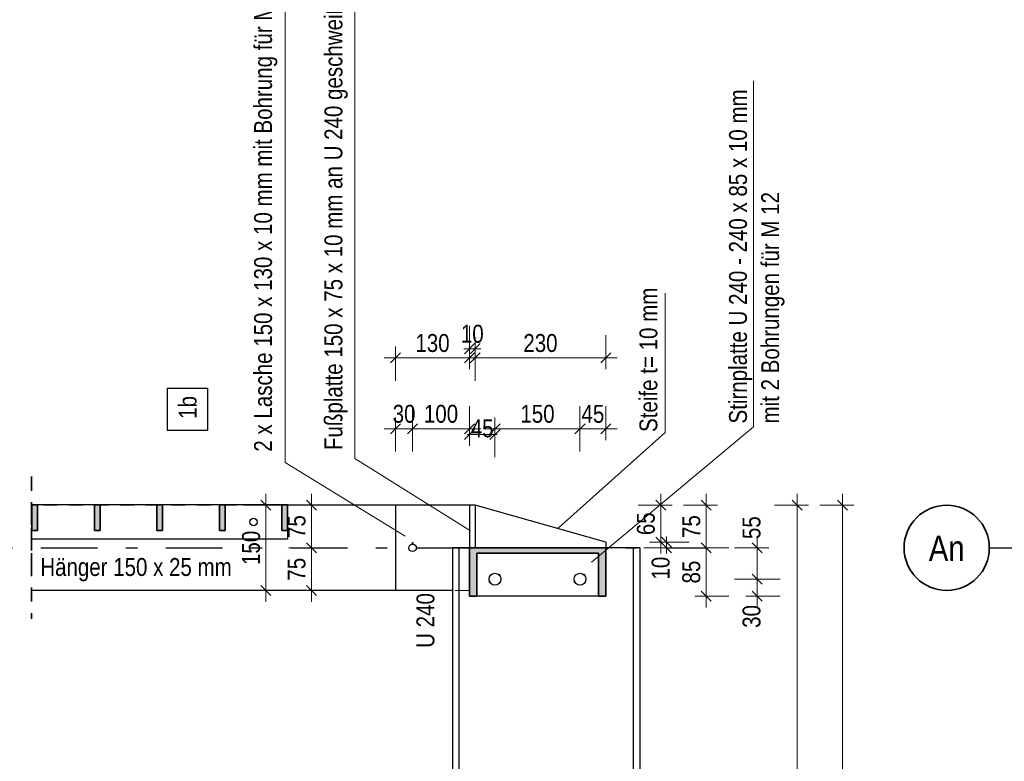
# Model space of a CAD drawing. Header units: millimetres. Extents: x 0 to 96, y -6 to 70.6.
# Tile 114 of 138: x 53.3 to 62, y 27.3 to 33.8. Entities that reach past the tile are written whole.
import ezdxf
from ezdxf.enums import TextEntityAlignment as Align

# ---------------------------------------------------------------- set-up
doc = ezdxf.new("R2010")
doc.units = ezdxf.units.MM
doc.linetypes.add('DASHDOTX2', pattern=[2, 1, -0.5, 0, -0.5])
doc.linetypes.add('HIDDEN', pattern=[0.375, 0.25, -0.125])
doc.layers.add('Achsen', color=7, linetype='Continuous', lineweight=20)
doc.layers.add('Schraffuren', color=7, linetype='Continuous', lineweight=20)
doc.styles.add('Arial Narrow', font='ARIALN.TTF')
doc.dimstyles.new('Arch_Strakon_dimstyle', dxfattribs={"dimtxt": 15.75, "dimasz": 1, "dimexe": 1.25, "dimexo": 0.0625, "dimgap": 1, "dimtad": 0, "dimdec": 3, "dimzin": 12, "dimdsep": 46, "dimtxsty": 'Arial Narrow', "dimblk": 'Arrowhead_Tick', "dimsah": 1, "dimcen": 0, "dimse1": 1, "dimse2": 1, "dimclrd": 6, "dimclrt": 2, "dimazin": 0, "dimtfac": 1, "dimtdec": 4, "dimtmove": 0, "dimatfit": 3, "dimldrblk": 'NONE', "dimfxl": 1, "dimtvp": 1, "dimtolj": 1, "dimtzin": 0, "dimlwd": 13, "dimarcsym": 2})

# ---------------------------------------------------------------- blocks, each defined once
blk = doc.blocks.new('Arrowhead_Tick')
at = {"color": 0, "linetype": 'Continuous', "lineweight": -2}
for p, q in [((0, 20), (0, -10)), ((-1, 0), (0, 0)), ((10, 0), (0, 0))]:
    blk.add_line(p, q, dxfattribs=at)
at = {"color": 2, "linetype": 'Continuous', "lineweight": 35}
blk.add_line((4.42, 4.42), (-4.42, -4.42), dxfattribs=at)
blk = doc.blocks.new('*D161')
at = {"color": 6, "linetype": 'Continuous', "lineweight": 13}
blk.add_line((55.9125, 28.818), (55.9125, 29.173), dxfattribs=at)
at = {"layer": 'Defpoints', "color": 0}
for p in [(55.9125, 29.183), (58.803, 29.183), (56.653, 28.808)]:
    blk.add_point(p, dxfattribs=at)
at = {"color": 6, "lineweight": 13, "xscale": 0.01, "yscale": 0.01, "zscale": 0.01}
for p, rotation in [((55.9125, 29.183), 90), ((55.9125, 28.808), 270)]:
    blk.add_blockref('Arrowhead_Tick', p, dxfattribs=dict(at, rotation=rotation))
at = {"color": 2, "lineweight": 0, "insert": (55.7824, 28.9955), "char_height": 0.1575, "attachment_point": 5, "rotation": 90, "style": 'Arial Narrow'}
blk.add_mtext('\\A1;75', dxfattribs=at)
blk = doc.blocks.new('_None')
blk = doc.blocks.new('*D162')
at = {"color": 6, "linetype": 'Continuous', "lineweight": 13}
blk.add_line((55.9125, 29.193), (55.9125, 29.548), dxfattribs=at)
at = {"layer": 'Defpoints', "color": 0}
for p in [(55.9125, 29.558), (57.353, 29.558), (58.803, 29.183)]:
    blk.add_point(p, dxfattribs=at)
at = {"color": 6, "lineweight": 13, "xscale": 0.01, "yscale": 0.01, "zscale": 0.01}
for p, rotation in [((55.9125, 29.558), 90), ((55.9125, 29.183), 270)]:
    blk.add_blockref('Arrowhead_Tick', p, dxfattribs=dict(at, rotation=rotation))
at = {"color": 2, "lineweight": 0, "insert": (55.7824, 29.3705), "char_height": 0.1575, "attachment_point": 5, "rotation": 90, "style": 'Arial Narrow'}
blk.add_mtext('\\A1;75', dxfattribs=at)
blk = doc.blocks.new('*D163')
at = {"color": 6, "linetype": 'Continuous', "lineweight": 13}
blk.add_line((55.5125, 28.818), (55.5125, 29.548), dxfattribs=at)
at = {"layer": 'Defpoints', "color": 0}
for p in [(53.4494, 29.558), (55.5125, 29.558), (53.4494, 28.808)]:
    blk.add_point(p, dxfattribs=at)
at = {"color": 6, "lineweight": 13, "xscale": 0.01, "yscale": 0.01, "zscale": 0.01}
for p, rotation in [((55.5125, 29.558), 90), ((55.5125, 28.808), 270)]:
    blk.add_blockref('Arrowhead_Tick', p, dxfattribs=dict(at, rotation=rotation))
at = {"color": 2, "lineweight": 0, "insert": (55.3821, 29.183), "char_height": 0.1575, "attachment_point": 5, "rotation": 90, "style": 'Arial Narrow'}
blk.add_mtext('\\A1;150', dxfattribs=at)
blk = doc.blocks.new('*D205')
at = {"color": 6, "linetype": 'Continuous', "lineweight": 13}
blk.add_line((56.663, 30.2309), (56.793, 30.2309), dxfattribs=at)
at = {"layer": 'Defpoints', "color": 0}
for p in [(56.803, 30.2309), (56.803, 29.2255), (56.653, 28.808)]:
    blk.add_point(p, dxfattribs=at)
at = {"color": 6, "lineweight": 13, "xscale": 0.01, "yscale": 0.01, "zscale": 0.01}
blk.add_blockref('Arrowhead_Tick', (56.803, 30.2309), dxfattribs=at)
at = {"color": 6, "lineweight": 13, "xscale": 0.01, "yscale": 0.01, "zscale": 0.01, "rotation": 180}
blk.add_blockref('Arrowhead_Tick', (56.653, 30.2309), dxfattribs=at)
at = {"color": 2, "lineweight": 0, "insert": (56.728, 30.3613), "char_height": 0.1575, "attachment_point": 5, "style": 'Arial Narrow'}
blk.add_mtext('\\A1;30', dxfattribs=at)
blk = doc.blocks.new('*D206')
at = {"color": 6, "linetype": 'Continuous', "lineweight": 13}
blk.add_line((56.813, 30.2309), (57.293, 30.2309), dxfattribs=at)
at = {"layer": 'Defpoints', "color": 0}
for p in [(57.303, 30.2309), (57.303, 29.558), (56.803, 29.2255)]:
    blk.add_point(p, dxfattribs=at)
at = {"color": 6, "lineweight": 13, "xscale": 0.01, "yscale": 0.01, "zscale": 0.01}
blk.add_blockref('Arrowhead_Tick', (57.303, 30.2309), dxfattribs=at)
at = {"color": 6, "lineweight": 13, "xscale": 0.01, "yscale": 0.01, "zscale": 0.01, "rotation": 180}
blk.add_blockref('Arrowhead_Tick', (56.803, 30.2309), dxfattribs=at)
at = {"color": 2, "lineweight": 0, "insert": (57.053, 30.3613), "char_height": 0.1575, "attachment_point": 5, "style": 'Arial Narrow'}
blk.add_mtext('\\A1;100', dxfattribs=at)
blk = doc.blocks.new('*D207')
at = {"color": 6, "linetype": 'Continuous', "lineweight": 13}
for p, q in [((57.293, 30.1809), (57.283, 30.1809)), ((57.303, 30.1809), (57.528, 30.1809)), ((57.538, 30.1809), (57.548, 30.1809))]:
    blk.add_line(p, q, dxfattribs=at)
at = {"layer": 'Defpoints', "color": 0}
for p in [(57.528, 30.1809), (57.303, 29.558), (57.528, 28.908)]:
    blk.add_point(p, dxfattribs=at)
at = {"color": 6, "lineweight": 13, "xscale": 0.01, "yscale": 0.01, "zscale": 0.01}
blk.add_blockref('Arrowhead_Tick', (57.303, 30.1809), dxfattribs=at)
at = {"color": 6, "lineweight": 13, "xscale": 0.01, "yscale": 0.01, "zscale": 0.01, "rotation": 180}
blk.add_blockref('Arrowhead_Tick', (57.528, 30.1809), dxfattribs=at)
at = {"color": 2, "lineweight": 0, "insert": (57.4149, 30.2337), "char_height": 0.1575, "attachment_point": 5, "style": 'Arial Narrow'}
blk.add_mtext('\\A1;45', dxfattribs=at)
blk = doc.blocks.new('*D208')
at = {"color": 6, "linetype": 'Continuous', "lineweight": 13}
for p, q in [((59.0367, 29.243), (59.0367, 29.253)), ((59.0367, 29.183), (59.0367, 29.233)), ((59.0367, 29.173), (59.0367, 29.163))]:
    blk.add_line(p, q, dxfattribs=at)
at = {"layer": 'Defpoints', "color": 0}
for p in [(58.503, 29.233), (59.0367, 29.233), (58.503, 29.183)]:
    blk.add_point(p, dxfattribs=at)
at = {"color": 6, "lineweight": 13, "xscale": 0.01, "yscale": 0.01, "zscale": 0.01}
for p, rotation in [((59.0367, 29.183), 90), ((59.0367, 29.233), 270)]:
    blk.add_blockref('Arrowhead_Tick', p, dxfattribs=dict(at, rotation=rotation))
at = {"color": 2, "lineweight": 0, "insert": (58.9867, 29.005), "char_height": 0.1575, "attachment_point": 5, "rotation": 90, "style": 'Arial Narrow'}
blk.add_mtext('\\A1;10', dxfattribs=at)
blk = doc.blocks.new('*D209')
at = {"color": 6, "linetype": 'Continuous', "lineweight": 13}
blk.add_line((58.9867, 29.243), (58.9867, 29.548), dxfattribs=at)
at = {"layer": 'Defpoints', "color": 0}
for p in [(57.353, 29.558), (58.9867, 29.558), (58.503, 29.233)]:
    blk.add_point(p, dxfattribs=at)
at = {"color": 6, "lineweight": 13, "xscale": 0.01, "yscale": 0.01, "zscale": 0.01}
for p, rotation in [((58.9867, 29.558), 90), ((58.9867, 29.233), 270)]:
    blk.add_blockref('Arrowhead_Tick', p, dxfattribs=dict(at, rotation=rotation))
at = {"color": 2, "lineweight": 0, "insert": (58.8563, 29.3955), "char_height": 0.1575, "attachment_point": 5, "rotation": 90, "style": 'Arial Narrow'}
blk.add_mtext('\\A1;65', dxfattribs=at)
blk = doc.blocks.new('*D210')
at = {"color": 6, "linetype": 'Continuous', "lineweight": 13}
blk.add_line((59.3867, 29.193), (59.3867, 29.548), dxfattribs=at)
at = {"layer": 'Defpoints', "color": 0}
for p in [(57.353, 29.558), (59.3867, 29.558), (58.6555, 29.183)]:
    blk.add_point(p, dxfattribs=at)
at = {"color": 6, "lineweight": 13, "xscale": 0.01, "yscale": 0.01, "zscale": 0.01}
for p, rotation in [((59.3867, 29.558), 90), ((59.3867, 29.183), 270)]:
    blk.add_blockref('Arrowhead_Tick', p, dxfattribs=dict(at, rotation=rotation))
at = {"color": 2, "lineweight": 0, "insert": (59.2566, 29.3705), "char_height": 0.1575, "attachment_point": 5, "rotation": 90, "style": 'Arial Narrow'}
blk.add_mtext('\\A1;75', dxfattribs=at)
blk = doc.blocks.new('*D211')
at = {"color": 6, "linetype": 'Continuous', "lineweight": 13}
blk.add_line((56.663, 30.8536), (57.293, 30.8536), dxfattribs=at)
at = {"layer": 'Defpoints', "color": 0}
for p in [(57.303, 30.8536), (56.653, 29.558), (57.303, 29.558)]:
    blk.add_point(p, dxfattribs=at)
at = {"color": 6, "lineweight": 13, "xscale": 0.01, "yscale": 0.01, "zscale": 0.01}
blk.add_blockref('Arrowhead_Tick', (57.303, 30.8536), dxfattribs=at)
at = {"color": 6, "lineweight": 13, "xscale": 0.01, "yscale": 0.01, "zscale": 0.01, "rotation": 180}
blk.add_blockref('Arrowhead_Tick', (56.653, 30.8536), dxfattribs=at)
at = {"color": 2, "lineweight": 0, "insert": (56.978, 30.984), "char_height": 0.1575, "attachment_point": 5, "style": 'Arial Narrow'}
blk.add_mtext('\\A1;130', dxfattribs=at)
blk = doc.blocks.new('*D212')
at = {"color": 6, "linetype": 'Continuous', "lineweight": 13}
for p, q in [((57.293, 30.9351), (57.283, 30.9351)), ((57.303, 30.9351), (57.353, 30.9351)), ((57.363, 30.9351), (57.373, 30.9351))]:
    blk.add_line(p, q, dxfattribs=at)
at = {"layer": 'Defpoints', "color": 0}
for p in [(57.353, 30.9351), (57.303, 29.558), (57.353, 29.558)]:
    blk.add_point(p, dxfattribs=at)
at = {"color": 6, "lineweight": 13, "xscale": 0.01, "yscale": 0.01, "zscale": 0.01}
blk.add_blockref('Arrowhead_Tick', (57.303, 30.9351), dxfattribs=at)
at = {"color": 6, "lineweight": 13, "xscale": 0.01, "yscale": 0.01, "zscale": 0.01, "rotation": 180}
blk.add_blockref('Arrowhead_Tick', (57.353, 30.9351), dxfattribs=at)
at = {"color": 2, "lineweight": 0, "insert": (57.328, 31.0655), "char_height": 0.1575, "attachment_point": 5, "style": 'Arial Narrow'}
blk.add_mtext('\\A1;10', dxfattribs=at)
blk = doc.blocks.new('*D213')
at = {"color": 6, "linetype": 'Continuous', "lineweight": 13}
blk.add_line((57.363, 30.8536), (58.493, 30.8536), dxfattribs=at)
at = {"layer": 'Defpoints', "color": 0}
for p in [(58.503, 30.8536), (57.353, 29.558), (58.503, 29.233)]:
    blk.add_point(p, dxfattribs=at)
at = {"color": 6, "lineweight": 13, "xscale": 0.01, "yscale": 0.01, "zscale": 0.01}
blk.add_blockref('Arrowhead_Tick', (58.503, 30.8536), dxfattribs=at)
at = {"color": 6, "lineweight": 13, "xscale": 0.01, "yscale": 0.01, "zscale": 0.01, "rotation": 180}
blk.add_blockref('Arrowhead_Tick', (57.353, 30.8536), dxfattribs=at)
at = {"color": 2, "lineweight": 0, "insert": (57.928, 30.984), "char_height": 0.1575, "attachment_point": 5, "style": 'Arial Narrow'}
blk.add_mtext('\\A1;230', dxfattribs=at)
blk = doc.blocks.new('*D217')
at = {"color": 6, "linetype": 'Continuous', "lineweight": 13}
blk.add_line((60.5867, 20.9687), (60.5867, 29.548), dxfattribs=at)
at = {"layer": 'Defpoints', "color": 0}
for p in [(57.303, 29.558), (60.5867, 29.558), (56.803, 20.9587)]:
    blk.add_point(p, dxfattribs=at)
at = {"color": 6, "lineweight": 13, "xscale": 0.01, "yscale": 0.01, "zscale": 0.01}
for p, rotation in [((60.5867, 29.558), 90), ((60.5867, 20.9587), 270)]:
    blk.add_blockref('Arrowhead_Tick', p, dxfattribs=dict(at, rotation=rotation))
at = {"color": 2, "lineweight": 0, "insert": (60.4563, 25.2584), "char_height": 0.1575, "attachment_point": 5, "rotation": 90, "style": 'Arial Narrow'}
blk.add_mtext('\\A1;1720', dxfattribs=at)
blk = doc.blocks.new('*D365')
at = {"color": 6, "linetype": 'Continuous', "lineweight": 13}
blk.add_line((59.3867, 28.768), (59.3867, 29.173), dxfattribs=at)
at = {"layer": 'Defpoints', "color": 0}
for p in [(57.303, 29.183), (59.3867, 29.183), (57.368, 28.758)]:
    blk.add_point(p, dxfattribs=at)
at = {"color": 6, "lineweight": 13, "xscale": 0.01, "yscale": 0.01, "zscale": 0.01}
for p, rotation in [((59.3867, 29.183), 90), ((59.3867, 28.758), 270)]:
    blk.add_blockref('Arrowhead_Tick', p, dxfattribs=dict(at, rotation=rotation))
at = {"color": 2, "lineweight": 0, "insert": (59.2563, 28.9705), "char_height": 0.1575, "attachment_point": 5, "rotation": 90, "style": 'Arial Narrow'}
blk.add_mtext('\\A1;85', dxfattribs=at)
blk = doc.blocks.new('*D366')
at = {"color": 6, "linetype": 'Continuous', "lineweight": 13}
blk.add_line((59.8367, 28.768), (59.8367, 28.898), dxfattribs=at)
at = {"layer": 'Defpoints', "color": 0}
for p in [(57.528, 28.908), (59.8367, 28.908), (57.368, 28.758)]:
    blk.add_point(p, dxfattribs=at)
at = {"color": 6, "lineweight": 13, "xscale": 0.01, "yscale": 0.01, "zscale": 0.01}
for p, rotation in [((59.8367, 28.908), 90), ((59.8367, 28.758), 270)]:
    blk.add_blockref('Arrowhead_Tick', p, dxfattribs=dict(at, rotation=rotation))
at = {"color": 2, "lineweight": 0, "insert": (59.7867, 28.58), "char_height": 0.1575, "attachment_point": 5, "rotation": 90, "style": 'Arial Narrow'}
blk.add_mtext('\\A1;30', dxfattribs=at)
blk = doc.blocks.new('*D367')
at = {"color": 6, "linetype": 'Continuous', "lineweight": 13}
blk.add_line((59.8367, 28.918), (59.8367, 29.173), dxfattribs=at)
at = {"layer": 'Defpoints', "color": 0}
for p in [(58.503, 29.183), (59.8367, 29.183), (57.528, 28.908)]:
    blk.add_point(p, dxfattribs=at)
at = {"color": 6, "lineweight": 13, "xscale": 0.01, "yscale": 0.01, "zscale": 0.01}
for p, rotation in [((59.8367, 29.183), 90), ((59.8367, 28.908), 270)]:
    blk.add_blockref('Arrowhead_Tick', p, dxfattribs=dict(at, rotation=rotation))
at = {"color": 2, "lineweight": 0, "insert": (59.7867, 29.361), "char_height": 0.1575, "attachment_point": 5, "rotation": 90, "style": 'Arial Narrow'}
blk.add_mtext('\\A1;55', dxfattribs=at)
blk = doc.blocks.new('*D368')
at = {"color": 6, "linetype": 'Continuous', "lineweight": 13}
blk.add_line((57.538, 30.2309), (58.2662, 30.2309), dxfattribs=at)
at = {"layer": 'Defpoints', "color": 0}
for p in [(58.2762, 30.2309), (57.528, 28.908), (58.2762, 28.908)]:
    blk.add_point(p, dxfattribs=at)
at = {"color": 6, "lineweight": 13, "xscale": 0.01, "yscale": 0.01, "zscale": 0.01}
blk.add_blockref('Arrowhead_Tick', (58.2762, 30.2309), dxfattribs=at)
at = {"color": 6, "lineweight": 13, "xscale": 0.01, "yscale": 0.01, "zscale": 0.01, "rotation": 180}
blk.add_blockref('Arrowhead_Tick', (57.528, 30.2309), dxfattribs=at)
at = {"color": 2, "lineweight": 0, "insert": (57.9021, 30.3613), "char_height": 0.1575, "attachment_point": 5, "style": 'Arial Narrow'}
blk.add_mtext('\\A1;150', dxfattribs=at)
blk = doc.blocks.new('*D369')
at = {"color": 6, "linetype": 'Continuous', "lineweight": 13}
blk.add_line((58.2862, 30.2309), (58.493, 30.2309), dxfattribs=at)
at = {"layer": 'Defpoints', "color": 0}
for p in [(58.503, 30.2309), (58.503, 29.233), (58.2762, 28.908)]:
    blk.add_point(p, dxfattribs=at)
at = {"color": 6, "lineweight": 13, "xscale": 0.01, "yscale": 0.01, "zscale": 0.01}
blk.add_blockref('Arrowhead_Tick', (58.503, 30.2309), dxfattribs=at)
at = {"color": 6, "lineweight": 13, "xscale": 0.01, "yscale": 0.01, "zscale": 0.01, "rotation": 180}
blk.add_blockref('Arrowhead_Tick', (58.2762, 30.2309), dxfattribs=at)
at = {"color": 2, "lineweight": 0, "insert": (58.3896, 30.361), "char_height": 0.1575, "attachment_point": 5, "style": 'Arial Narrow'}
blk.add_mtext('\\A1;45', dxfattribs=at)
blk = doc.blocks.new('*D548')
at = {"layer": 'Achsen', "color": 6, "linetype": 'Continuous', "lineweight": 13}
blk.add_line((60.1867, 21.5187), (60.1867, 29.548), dxfattribs=at)
at = {"layer": 'Defpoints', "color": 0}
for p in [(57.353, 29.558), (60.1867, 29.558), (58.803, 21.5087)]:
    blk.add_point(p, dxfattribs=at)
at = {"layer": 'Achsen', "color": 6, "lineweight": 13, "xscale": 0.01, "yscale": 0.01, "zscale": 0.01}
for p, rotation in [((60.1867, 29.558), 90), ((60.1867, 21.5087), 270)]:
    blk.add_blockref('Arrowhead_Tick', p, dxfattribs=dict(at, rotation=rotation))
at = {"layer": 'Achsen', "color": 2, "lineweight": 0, "insert": (60.0563, 25.5334), "char_height": 0.1575, "attachment_point": 5, "rotation": 90, "style": 'Arial Narrow'}
blk.add_mtext('\\A1;1610', dxfattribs=at)

msp = doc.modelspace()

# ---------------------------------------------------------------- hatches: boundary and pattern name
at = {"layer": 'Schraffuren', "lineweight": 13, "true_color": 0x4682b4}
for points in [[(53.5029907, 29.3354893), (53.5029907, 29.5604893), (53.4529907, 29.5604893), (53.4529907, 29.3354893)], [(54.0529907, 29.3354893), (54.0529907, 29.5604893), (54.0029907, 29.5604893), (54.0029907, 29.3354893)], [(54.6029907, 29.3354893), (54.6029907, 29.5604893), (54.5529907, 29.5604893), (54.5529907, 29.3354893)], [(55.1529907, 29.3354893), (55.1529907, 29.5604893), (55.1029907, 29.5604893), (55.1029907, 29.3354893)], [(55.7029907, 29.3354893), (55.7029907, 29.5604893), (55.6529907, 29.5604893), (55.6529907, 29.3354893)], [(58.4379907, 28.7579893), (58.5029907, 28.7579893), (58.5029907, 29.1829893), (57.3029907, 29.1829893), (57.3029907, 28.7579893), (57.3679907, 28.7579893), (57.3679907, 29.1354893), (58.4379907, 29.1354893)]]:
    msp.add_hatch(color=145, dxfattribs=at).paths.add_polyline_path(points)

# ---------------------------------------------------------------- linework, layer by layer
at = {"color": 5, "linetype": 'Continuous', "lineweight": 18}
for p, q in [((55.6819852, 34.1530056), (55.6819852, 29.9339802)), ((56.2953247, 29.9700297), (56.2953247, 33.9076697)), ((59.8036401, 30.2482772), (59.8036401, 33.2906497)), ((59.0259655, 31.4234541), (59.0259655, 30.1968438)), ((59.8036401, 30.2482772), (58.3768184, 29.0588064)), ((59.0259655, 30.1968438), (58.0834123, 29.3575841)), ((55.6819852, 29.9339802), (56.7368339, 29.2872087)), ((56.2953247, 29.9700297), (57.3134684, 29.3321566))]:
    msp.add_line(p, q, dxfattribs=at)
at = {"color": 2, "linetype": 'HIDDEN', "lineweight": 35, "ltscale": 0.5}
for p, q in [((53.4493559, 29.8104893), (53.4493559, 29.0104893)), ((53.4493559, 29.5104893), (53.4493559, 28.5579893))]:
    msp.add_line(p, q, dxfattribs=at)
at = {"color": 6, "linetype": 'HIDDEN', "lineweight": 13, "ltscale": 0.5}
for p, q in [((55.7029907, 29.5579893), (53.4493559, 29.5579893)), ((57.4909062, 28.9451491), (57.4909052, 28.9451485)), ((58.2391279, 28.9451491), (58.2391269, 28.9451485)), ((57.4754926, 28.9080413), (57.4754924, 28.9080407)), ((57.4795076, 28.9281278), (57.479507, 28.9281276)), ((57.4795088, 28.9281282), (57.4795076, 28.9281278)), ((57.4795088, 28.9281282), (57.4795082, 28.9281274)), ((57.5078524, 28.8595051), (57.5078518, 28.8595049)), ((57.5078536, 28.8595055), (57.5078524, 28.8595051)), ((57.5480353, 28.8594657), (57.5480343, 28.859465)), ((57.5650788, 28.8708294), (57.5650783, 28.8708285)), ((57.5764763, 28.8878503), (57.5764762, 28.8878497)), ((58.2237142, 28.9080413), (58.2237141, 28.9080407)), ((58.2277292, 28.9281278), (58.2277286, 28.9281276)), ((58.2277304, 28.9281282), (58.2277292, 28.9281278)), ((58.2277304, 28.9281282), (58.2277299, 28.9281274)), ((58.256074, 28.8595051), (58.2560734, 28.8595049)), ((58.2560752, 28.8595055), (58.256074, 28.8595051)), ((58.296257, 28.8594657), (58.296256, 28.859465)), ((58.3133005, 28.8708294), (58.3132999, 28.8708285)), ((58.3246979, 28.8878503), (58.3246978, 28.8878497)), ((57.3029907, 28.8079893), (57.1529907, 28.8079893))]:
    msp.add_line(p, q, dxfattribs=at)
at = {"color": 2, "linetype": 'Continuous', "lineweight": 35}
for p, q in [((53.4529907, 29.5604893), (53.4529907, 29.3354893)), ((53.5029907, 29.5604893), (53.4529907, 29.5604893)), ((53.5029907, 29.5604893), (53.5029907, 29.3354893)), ((54.0029907, 29.5604893), (54.0029907, 29.3354893)), ((54.0529907, 29.5604893), (54.0029907, 29.5604893)), ((54.0529907, 29.5604893), (54.0529907, 29.3354893)), ((54.5529907, 29.5604893), (54.5529907, 29.3354893)), ((54.6029907, 29.5604893), (54.5529907, 29.5604893)), ((54.6029907, 29.5604893), (54.6029907, 29.3354893)), ((55.1029907, 29.5604893), (55.1029907, 29.3354893)), ((55.1529907, 29.5604893), (55.1029907, 29.5604893)), ((55.1529907, 29.5604893), (55.1529907, 29.3354893)), ((55.6529907, 29.5604893), (55.6529907, 29.3354893)), ((55.7029907, 29.5604893), (55.6529907, 29.5604893)), ((55.7029907, 29.5604893), (55.7029907, 29.3354893)), ((53.5029907, 29.3354893), (53.4529907, 29.3354893)), ((54.0529907, 29.3354893), (54.0029907, 29.3354893)), ((54.6029907, 29.3354893), (54.5529907, 29.3354893)), ((55.1529907, 29.3354893), (55.1029907, 29.3354893)), ((55.7029907, 29.3354893), (55.6529907, 29.3354893)), ((57.3029907, 29.1829893), (57.3029907, 28.7579893)), ((58.5029907, 29.1829893), (57.3029907, 29.1829893)), ((57.3679907, 29.1354893), (57.3679907, 28.7579893)), ((58.4379907, 29.1354893), (57.3679907, 29.1354893)), ((58.4379907, 29.1354893), (58.4379907, 28.7579893)), ((58.5029907, 29.1829893), (58.5029907, 28.7579893)), ((57.3679907, 28.7579893), (57.3029907, 28.7579893)), ((58.5029907, 28.7579893), (58.4379907, 28.7579893))]:
    msp.add_line(p, q, dxfattribs=at)
at = {"color": 3, "linetype": 'DASHDOTX2', "lineweight": 25, "ltscale": 0.5}
for p, q in [((52.430357, 29.1836808), (59.3822368, 29.1836808)), ((61.8785546, 29.1836808), (68.7992407, 29.1836808))]:
    msp.add_line(p, q, dxfattribs=at)
at = {"color": 2, "linetype": 'Continuous', "lineweight": 35}
msp.add_circle((61.5035546, 29.1836808), 0.375, dxfattribs=at)
at = {"color": 9, "linetype": 'Continuous', "lineweight": 0}
for centre in [(56.8029907, 29.2254893), (57.5651508, 28.9450745), (58.3133725, 28.9450745), (57.4794674, 28.8879454), (58.227689, 28.8879454)]:
    msp.add_circle(centre, 0.00555, dxfattribs=at)
at = {"layer": 'Achsen', "color": 3, "linetype": 'Continuous', "lineweight": 25}
for p, q in [((54.6438554, 30.586296), (54.6438554, 30.2183304)), ((55.0013554, 30.586296), (54.6438554, 30.586296)), ((55.0013554, 30.2183304), (55.0013554, 30.586296)), ((54.6438554, 30.2183304), (55.0013554, 30.2183304)), ((53.4529907, 29.5604893), (53.4493559, 29.5604893)), ((54.0029907, 29.5604893), (53.5029907, 29.5604893)), ((54.5529907, 29.5604893), (54.0529907, 29.5604893)), ((55.1029907, 29.5604893), (54.6029907, 29.5604893)), ((55.6529907, 29.5604893), (55.1529907, 29.5604893)), ((56.6529907, 29.5579893), (55.7029907, 29.5579893)), ((56.6529907, 29.5579893), (56.6529907, 28.8079893)), ((57.3029907, 29.5579893), (56.6529907, 29.5579893)), ((57.3029907, 29.5579893), (57.3029907, 29.1829893)), ((57.3529907, 29.5579893), (57.3029907, 29.5579893)), ((57.3529907, 29.5579893), (57.3529907, 29.1829893)), ((58.5029907, 29.2329893), (57.3529907, 29.5579893)), ((55.7029907, 29.3354893), (55.7029907, 29.2604893)), ((55.7029907, 29.2604893), (53.4493559, 29.2604893)), ((58.5029907, 29.2329893), (58.5029907, 29.1829893)), ((57.1529907, 29.1829893), (57.1529907, 21.5087353)), ((57.2104907, 29.1829893), (57.1529907, 29.1829893)), ((57.2104907, 29.1829893), (57.2104907, 21.5087353)), ((57.2148956, 29.1829893), (57.2104907, 29.1829893)), ((57.2276792, 29.1829893), (57.2148956, 29.1829893)), ((57.24759, 29.1829893), (57.2276792, 29.1829893)), ((57.2726792, 29.1829893), (57.24759, 29.1829893)), ((57.3004907, 29.1829893), (57.2726792, 29.1829893)), ((57.3029907, 29.1829893), (57.3004907, 29.1829893)), ((58.6554907, 29.1829893), (58.5029907, 29.1829893)), ((58.6833022, 29.1829893), (58.6554907, 29.1829893)), ((58.7083914, 29.1829893), (58.6833022, 29.1829893)), ((58.7283022, 29.1829893), (58.7083914, 29.1829893)), ((58.7410858, 29.1829893), (58.7283022, 29.1829893)), ((58.7454907, 29.1829893), (58.7410858, 29.1829893)), ((58.7454907, 29.1829893), (58.7454907, 21.5087353)), ((58.8029907, 29.1829893), (58.7454907, 29.1829893)), ((58.8029907, 29.1829893), (58.8029907, 21.5087353)), ((57.5481303, 28.9564726), (57.5481296, 28.9564724)), ((57.5481315, 28.956473), (57.5481303, 28.9564726)), ((58.2963519, 28.9564726), (58.2963513, 28.9564724)), ((58.2963531, 28.956473), (58.2963519, 28.9564726)), ((57.5764751, 28.8878499), (57.5764744, 28.8878497)), ((57.5764763, 28.8878503), (57.5764751, 28.8878499)), ((58.3246967, 28.8878499), (58.3246961, 28.8878497)), ((58.3246979, 28.8878503), (58.3246967, 28.8878499)), ((56.6529907, 28.8079893), (53.4493559, 28.8079893)), ((57.1529907, 28.8079893), (56.6529907, 28.8079893)), ((58.4379907, 28.7579893), (57.3679907, 28.7579893))]:
    msp.add_line(p, q, dxfattribs=at)
for centre, radius in [((55.4029907, 29.4104893), 0.0326), ((56.8029907, 29.1829893), 0.0325), ((57.5279925, 28.9079893), 0.0525), ((58.2762142, 28.9079893), 0.0525)]:
    msp.add_circle(centre, radius, dxfattribs=at)

# ---------------------------------------------------------------- texts
at = {"color": 2, "lineweight": 35, "style": 'Arial Narrow'}
for s, p in [('2 x Lasche 150 x 130 x 10 mm mit Bohrung für M 12', (55.5654395, 30.0291333)), ('Fußplatte 150 x 75 x 10 mm an U 240 geschweißt', (56.1849236, 30.0436305)), ('Stirnplatte U 240 - 240 x 85 x 10 mm', (59.7454673, 30.2772031)), ('mit 2 Bohrungen für M 12', (60.0289673, 30.2772031)), ('Steife t= 10 mm', (58.956764, 30.2028934)), ('U 240', (56.9945755, 28.304042))]:
    msp.add_text(s, height=0.1575, rotation=90, dxfattribs=at).set_placement(p)
at = {"color": 4, "lineweight": 50, "style": 'Arial Narrow'}
msp.add_text('An', height=0.225, dxfattribs=at).set_placement((61.5035546, 29.1795436), align=Align.MIDDLE_CENTER)
at = {"color": 2, "lineweight": 35, "style": 'Arial Narrow'}
msp.add_text('Hänger 150 x 25 mm', height=0.1575, dxfattribs=at).set_placement((53.5262307, 28.9363358))
at = {"layer": 'Achsen', "color": 2, "lineweight": 35, "style": 'Arial Narrow'}
msp.add_text('1b', height=0.1575, rotation=90, dxfattribs=at).set_placement((54.9013554, 30.3183304))

# ---------------------------------------------------------------- dimensions: what is measured, and where the dimension line sits
at = {"lineweight": 0}
for base, p1, p2, text, override, picture, middle in [((57.3529907, 30.9351106), (57.3029907, 29.5579893), (57.3529907, 29.5579893), '10', {"dimscale": 0.01, "dimtxt": 15.75, "dimasz": 1, "dimgap": 5, "dimtad": 1, "dimjust": 0, "dimtih": 0, "dimtoh": 0, "dimdec": 3, "dimdsep": 46, "dimtxsty": 'Arial Narrow', "dimclrd": 6, "dimclrt": 2, "dimtix": 1, "dimtofl": 255, "dimtmove": 0, "dimatfit": 2, "dimfxl": 0, "dimfxlon": 0, "dimtvp": 31.746032, "dimlwd": 13}, '*D212', (57.3279907, 30.9351106)), ((57.3029907, 30.8536106), (56.6529907, 29.5579893), (57.3029907, 29.5579893), '130', {"dimscale": 0.01, "dimtxt": 15.75, "dimasz": 1, "dimgap": 5, "dimtad": 1, "dimjust": 0, "dimtih": 0, "dimtoh": 0, "dimdec": 3, "dimdsep": 46, "dimtxsty": 'Arial Narrow', "dimclrd": 6, "dimclrt": 2, "dimtix": 1, "dimtofl": 255, "dimtmove": 0, "dimatfit": 2, "dimfxl": 0, "dimfxlon": 0, "dimtvp": 31.746032, "dimlwd": 13}, '*D211', (56.9779907, 30.8536106)), ((58.5029907, 30.8536106), (57.3529907, 29.5579893), (58.5029907, 29.2329893), '230', {"dimscale": 0.01, "dimtxt": 15.75, "dimasz": 1, "dimgap": 5, "dimtad": 1, "dimjust": 0, "dimtih": 0, "dimtoh": 0, "dimdec": 3, "dimdsep": 46, "dimtxsty": 'Arial Narrow', "dimclrd": 6, "dimclrt": 2, "dimtix": 1, "dimtofl": 255, "dimtmove": 0, "dimatfit": 2, "dimfxl": 0, "dimfxlon": 0, "dimtvp": 31.746032, "dimlwd": 13}, '*D213', (57.9279907, 30.8536106)), ((56.8029907, 30.2309089), (56.6529907, 28.8079893), (56.8029907, 29.2254893), '30', {"dimscale": 0.01, "dimtxt": 15.75, "dimasz": 1, "dimgap": 5, "dimtad": 1, "dimjust": 0, "dimtih": 0, "dimtoh": 0, "dimdec": 3, "dimdsep": 46, "dimtxsty": 'Arial Narrow', "dimclrd": 6, "dimclrt": 2, "dimtix": 1, "dimtofl": 255, "dimtmove": 0, "dimatfit": 2, "dimfxl": 0, "dimfxlon": 0, "dimtvp": 31.746032, "dimlwd": 13}, '*D205', (56.7279907, 30.2309089)), ((57.3029907, 30.2309089), (56.8029907, 29.2254893), (57.3029907, 29.5579893), '100', {"dimscale": 0.01, "dimtxt": 15.75, "dimasz": 1, "dimgap": 5, "dimtad": 1, "dimjust": 0, "dimtih": 0, "dimtoh": 0, "dimdec": 3, "dimdsep": 46, "dimtxsty": 'Arial Narrow', "dimclrd": 6, "dimclrt": 2, "dimtix": 1, "dimtofl": 255, "dimtmove": 0, "dimatfit": 2, "dimfxl": 0, "dimfxlon": 0, "dimtvp": 31.746032, "dimlwd": 13}, '*D206', (57.0529907, 30.2309089)), ((58.2762142, 30.2309089), (57.5279925, 28.9079893), (58.2762142, 28.9079893), '150', {"dimscale": 0.01, "dimtxt": 15.75, "dimasz": 1, "dimgap": 5, "dimtad": 1, "dimjust": 0, "dimtih": 0, "dimtoh": 0, "dimdec": 3, "dimdsep": 46, "dimtxsty": 'Arial Narrow', "dimclrd": 6, "dimclrt": 2, "dimtix": 1, "dimtofl": 255, "dimtmove": 0, "dimatfit": 2, "dimfxl": 0, "dimfxlon": 0, "dimtvp": 31.746032, "dimlwd": 13}, '*D368', (57.9021033, 30.2309089)), ((58.5029907, 30.2309089), (58.2762142, 28.9079893), (58.5029907, 29.2329893), '45', {"dimscale": 0.01, "dimtxt": 15.75, "dimasz": 1, "dimgap": 5, "dimtad": 1, "dimjust": 0, "dimtih": 0, "dimtoh": 0, "dimdec": 3, "dimdsep": 46, "dimtxsty": 'Arial Narrow', "dimclrd": 6, "dimclrt": 2, "dimtix": 1, "dimtofl": 255, "dimtmove": 0, "dimatfit": 2, "dimfxl": 0, "dimfxlon": 0, "dimtvp": 31.746032, "dimlwd": 13}, '*D369', (58.3896024, 30.2309089)), ((57.5279925, 30.1809089), (57.3029907, 29.5579893), (57.5279925, 28.9079893), '45', {"dimscale": 0.01, "dimtxt": 15.75, "dimasz": 1, "dimgap": 5, "dimtad": 0, "dimjust": 0, "dimtih": 0, "dimtoh": 0, "dimdec": 3, "dimdsep": 46, "dimtxsty": 'Arial Narrow', "dimclrd": 6, "dimclrt": 2, "dimtix": 0, "dimtofl": 255, "dimtmove": 2, "dimatfit": 2, "dimfxl": 0, "dimfxlon": 0, "dimtvp": 31.746032, "dimlwd": 13}, '*D207', (57.414852, 30.2337055))]:
    dim = msp.add_linear_dim(base=base, p1=p1, p2=p2, text=text, dimstyle='Arch_Strakon_dimstyle', override=override, dxfattribs=at)
    dim.commit()
    dim.dimension.update_dxf_attribs({"geometry": picture, "text_midpoint": middle, "dimtype": 160})
for base, p1, p2, text, override, picture, middle in [((55.5124567, 29.5579893), (53.4493559, 28.8079893), (53.4493559, 29.5579893), '150', {"dimscale": 0.01, "dimtxt": 15.75, "dimasz": 1, "dimgap": 5, "dimtad": 1, "dimjust": 0, "dimtih": 0, "dimtoh": 0, "dimdec": 6, "dimdsep": 46, "dimtxsty": 'Arial Narrow', "dimclrd": 6, "dimclrt": 2, "dimtix": 1, "dimtofl": 255, "dimtmove": 0, "dimatfit": 2, "dimfxl": 0, "dimfxlon": 0, "dimtvp": 31.746032, "dimlwd": 13}, '*D163', (55.5124567, 29.1829893)), ((55.9124567, 29.5579893), (58.8029907, 29.1829893), (57.3529907, 29.5579893), '75', {"dimscale": 0.01, "dimtxt": 15.75, "dimasz": 1, "dimgap": 5, "dimtad": 1, "dimjust": 0, "dimtih": 0, "dimtoh": 0, "dimdec": 6, "dimdsep": 46, "dimtxsty": 'Arial Narrow', "dimclrd": 6, "dimclrt": 2, "dimtix": 1, "dimtofl": 255, "dimtmove": 0, "dimatfit": 2, "dimfxl": 0, "dimfxlon": 0, "dimtvp": 31.746032, "dimlwd": 13}, '*D162', (55.9124567, 29.3704893)), ((60.5866872, 29.5579893), (56.8029548, 20.9587386), (57.3029907, 29.5579893), '1720', {"dimscale": 0.01, "dimtxt": 15.75, "dimasz": 1, "dimgap": 5, "dimtad": 1, "dimjust": 0, "dimtih": 0, "dimtoh": 0, "dimdec": 3, "dimdsep": 46, "dimtxsty": 'Arial Narrow', "dimclrd": 6, "dimclrt": 2, "dimtix": 1, "dimtofl": 255, "dimtmove": 0, "dimatfit": 2, "dimfxl": 0, "dimfxlon": 0, "dimtvp": 31.746032, "dimlwd": 13}, '*D217', (60.5866872, 25.2583639)), ((58.9866872, 29.5579893), (58.5029907, 29.2329893), (57.3529907, 29.5579893), '65', {"dimscale": 0.01, "dimtxt": 15.75, "dimasz": 1, "dimgap": 5, "dimtad": 1, "dimjust": 0, "dimtih": 0, "dimtoh": 0, "dimdec": 3, "dimdsep": 46, "dimtxsty": 'Arial Narrow', "dimclrd": 6, "dimclrt": 2, "dimtix": 1, "dimtofl": 255, "dimtmove": 0, "dimatfit": 2, "dimfxl": 0, "dimfxlon": 0, "dimtvp": 31.746032, "dimlwd": 13}, '*D209', (58.9866872, 29.3954893)), ((59.3866872, 29.5579893), (58.6554907, 29.1829893), (57.3529907, 29.5579893), '75', {"dimscale": 0.01, "dimtxt": 15.75, "dimasz": 1, "dimgap": 5, "dimtad": 1, "dimjust": 0, "dimtih": 0, "dimtoh": 0, "dimdec": 3, "dimdsep": 46, "dimtxsty": 'Arial Narrow', "dimclrd": 6, "dimclrt": 2, "dimtix": 1, "dimtofl": 255, "dimtmove": 0, "dimatfit": 2, "dimfxl": 0, "dimfxlon": 0, "dimtvp": 31.746032, "dimlwd": 13}, '*D210', (59.3866872, 29.3704893)), ((59.8366872, 29.1829893), (57.5279925, 28.9079893), (58.5029907, 29.1829893), '55', {"dimscale": 0.01, "dimtxt": 15.75, "dimasz": 1, "dimgap": 5, "dimtad": 1, "dimjust": 4, "dimtih": 0, "dimtoh": 0, "dimdec": 3, "dimdsep": 46, "dimtxsty": 'Arial Narrow', "dimclrd": 6, "dimclrt": 2, "dimtix": 0, "dimtofl": 255, "dimtmove": 2, "dimatfit": 2, "dimfxl": 0, "dimfxlon": 0, "dimtvp": 31.746032, "dimlwd": 13}, '*D367', (59.7866872, 29.3609643)), ((55.9124567, 29.1829893), (56.6529907, 28.8079893), (58.8029907, 29.1829893), '75', {"dimscale": 0.01, "dimtxt": 15.75, "dimasz": 1, "dimgap": 5, "dimtad": 1, "dimjust": 0, "dimtih": 0, "dimtoh": 0, "dimdec": 6, "dimdsep": 46, "dimtxsty": 'Arial Narrow', "dimclrd": 6, "dimclrt": 2, "dimtix": 1, "dimtofl": 255, "dimtmove": 0, "dimatfit": 2, "dimfxl": 0, "dimfxlon": 0, "dimtvp": 31.746032, "dimlwd": 13}, '*D161', (55.9124567, 28.9954893)), ((59.3866872, 29.1829893), (57.3679907, 28.7579893), (57.3029907, 29.1829893), '85', {"dimscale": 0.01, "dimtxt": 15.75, "dimasz": 1, "dimgap": 5, "dimtad": 1, "dimjust": 0, "dimtih": 0, "dimtoh": 0, "dimdec": 3, "dimdsep": 46, "dimtxsty": 'Arial Narrow', "dimclrd": 6, "dimclrt": 2, "dimtix": 1, "dimtofl": 255, "dimtmove": 0, "dimatfit": 2, "dimfxl": 0, "dimfxlon": 0, "dimtvp": 31.746032, "dimlwd": 13}, '*D365', (59.3866872, 28.9704893)), ((59.0366872, 29.2329893), (58.5029907, 29.1829893), (58.5029907, 29.2329893), '10', {"dimscale": 0.01, "dimtxt": 15.75, "dimasz": 1, "dimgap": 5, "dimtad": 1, "dimjust": 0, "dimtih": 0, "dimtoh": 0, "dimdec": 3, "dimdsep": 46, "dimtxsty": 'Arial Narrow', "dimclrd": 6, "dimclrt": 2, "dimtix": 0, "dimtofl": 255, "dimtmove": 2, "dimatfit": 2, "dimfxl": 0, "dimfxlon": 0, "dimtvp": 31.746032, "dimlwd": 13}, '*D208', (58.9866872, 29.0050143)), ((59.8366872, 28.9079893), (57.3679907, 28.7579893), (57.5279925, 28.9079893), '30', {"dimscale": 0.01, "dimtxt": 15.75, "dimasz": 1, "dimgap": 5, "dimtad": 1, "dimjust": 0, "dimtih": 0, "dimtoh": 0, "dimdec": 3, "dimdsep": 46, "dimtxsty": 'Arial Narrow', "dimclrd": 6, "dimclrt": 2, "dimtix": 0, "dimtofl": 255, "dimtmove": 2, "dimatfit": 2, "dimfxl": 0, "dimfxlon": 0, "dimtvp": 31.746032, "dimlwd": 13}, '*D366', (59.7866872, 28.5800143))]:
    dim = msp.add_linear_dim(base=base, p1=p1, p2=p2, angle=90, text=text, dimstyle='Arch_Strakon_dimstyle', override=override, dxfattribs=at)
    dim.commit()
    dim.dimension.update_dxf_attribs({"geometry": picture, "text_midpoint": middle, "dimtype": 160})
at = {"layer": 'Achsen', "lineweight": 0}
dim = msp.add_linear_dim(base=(60.1866872, 29.5579893), p1=(58.8029907, 21.5087353), p2=(57.3529907, 29.5579893), angle=90, text='1610', dimstyle='Arch_Strakon_dimstyle', override={"dimscale": 0.01, "dimtxt": 15.75, "dimasz": 1, "dimgap": 5, "dimtad": 1, "dimjust": 0, "dimtih": 0, "dimtoh": 0, "dimdec": 3, "dimdsep": 46, "dimtxsty": 'Arial Narrow', "dimclrd": 6, "dimclrt": 2, "dimtix": 1, "dimtofl": 255, "dimtmove": 0, "dimatfit": 2, "dimfxl": 0, "dimfxlon": 0, "dimtvp": 31.746032, "dimlwd": 13}, dxfattribs=at)
dim.commit()
dim.dimension.update_dxf_attribs({"geometry": '*D548', "text_midpoint": (60.1866872, 25.5333623), "dimtype": 160})

doc.saveas('drawing.dxf')
